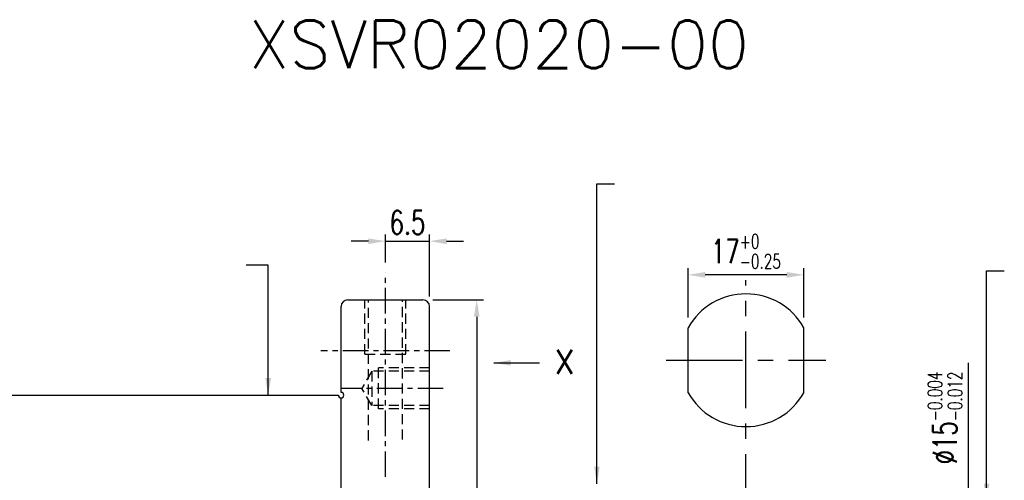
# Model space of a CAD drawing. Extents: x -428 to -52, y 37 to 185.
# Tile 57 of 58: x -348 to -203, y 117 to 185. Entities that reach past the tile are written whole.
import ezdxf

# ---------------------------------------------------------------- set-up
doc = ezdxf.new("R2010")
doc.units = 0
doc.header["$LTSCALE"] = 3
doc.header["$MEASUREMENT"] = 0
doc.header["$PDMODE"] = 2
doc.linetypes.add('CENTER', pattern=[2, 1.25, -0.25, 0.25, -0.25])
doc.linetypes.add('DASHED', pattern=[0.75, 0.5, -0.25])
doc.layers.get('DEFPOINTS').update_dxf_attribs({"linetype": 'CONTINUOUS'})
for name, color, linetype in [('CL', 1, 'CENTER'), ('DIM', 4, 'CONTINUOUS'), ('HID', 2, 'DASHED'), ('OUT', 3, 'CONTINUOUS')]:
    doc.layers.add(name, color=color, linetype=linetype)
doc.styles.add('DIM-7', font='SIMPLEX.shx', dxfattribs={"width": 0.7, "bigfont": 'chineset.shx'})
doc.styles.add('STYLE1', font='txt.shx')
doc.dimstyles.get("Standard").update_dxf_attribs({"dimtxt": 0.18, "dimasz": 0.18, "dimexe": 0.18, "dimexo": 0.0625, "dimgap": 0.09, "dimtad": 0, "dimtih": 1, "dimtoh": 1, "dimdec": 4, "dimzin": 0, "dimdsep": 46, "dimtxsty": 'STANDARD', "dimcen": 0.09, "dimadec": 0, "dimazin": 0, "dimtfac": 1, "dimtdec": 4, "dimtofl": 0, "dimtmove": 0, "dimatfit": 0, "dimfxl": 1, "dimtolj": 1, "dimtzin": 0, "dimarcsym": 0})

# ---------------------------------------------------------------- blocks, each defined once
blk = doc.blocks.new('*D3')
at = {"layer": 'DEFPOINTS', "color": 0, "transparency": 16777216}
for p in [(-249.78, 147.43), (-249.78, 139.67), (-232.78, 139.67)]:
    blk.add_point(p, dxfattribs=at)
at = {"layer": 'DIM', "color": 0, "lineweight": -2, "transparency": 16777216}
for p, q in [((-249.78, 141.17), (-249.78, 148.43)), ((-232.78, 141.17), (-232.78, 148.43)), ((-235.28, 147.43), (-247.28, 147.43))]:
    blk.add_line(p, q, dxfattribs=at)
at = {"layer": 'DIM', "color": 0, "transparency": 16777216}
for points in [[(-247.28, 147.85), (-247.28, 147.02), (-249.78, 147.43)], [(-235.28, 147.85), (-235.28, 147.02), (-232.78, 147.43)]]:
    blk.add_solid(points, dxfattribs=at)
at = {"layer": 'DIM', "color": 0, "transparency": 16777216, "insert": (-241.28, 150.88), "char_height": 3.5, "attachment_point": 5, "style": 'DIM-7'}
blk.add_mtext('\\A1;17{\\H2.1;\\S+0^ -0.25;}', dxfattribs=at)
blk = doc.blocks.new('*D6')
at = {"layer": 'DEFPOINTS', "color": 0, "linetype": 'Continuous', "transparency": 16777216}
for p in [(-287.78, 152.38), (-294.28, 147.76), (-287.78, 142.77)]:
    blk.add_point(p, dxfattribs=at)
at = {"layer": 'DIM', "color": 0, "linetype": 'Continuous', "lineweight": -2, "transparency": 16777216}
for p, q in [((-296.78, 152.38), (-299.28, 152.38)), ((-294.28, 149.26), (-294.28, 153.38)), ((-294.28, 152.38), (-287.78, 152.38)), ((-287.78, 144.27), (-287.78, 153.38)), ((-285.28, 152.38), (-282.78, 152.38))]:
    blk.add_line(p, q, dxfattribs=at)
at = {"layer": 'DIM', "color": 0, "linetype": 'Continuous', "transparency": 16777216}
for points in [[(-296.78, 152.79), (-296.78, 151.96), (-294.28, 152.38)], [(-285.28, 152.79), (-285.28, 151.96), (-287.78, 152.38)]]:
    blk.add_solid(points, dxfattribs=at)
at = {"layer": 'DIM', "color": 0, "linetype": 'Continuous', "transparency": 16777216, "insert": (-291.03, 155.13), "char_height": 3.5, "attachment_point": 5, "style": 'DIM-7'}
blk.add_mtext('\\A1;6.5', dxfattribs=at)
blk = doc.blocks.new('*D10')
at = {"layer": 'DEFPOINTS', "color": 0, "linetype": 'Continuous', "transparency": 16777216}
for p in [(-288.78, 143.77), (-288.78, 69.77), (-280.85, 69.77)]:
    blk.add_point(p, dxfattribs=at)
at = {"layer": 'DIM', "color": 0, "linetype": 'Continuous', "lineweight": -2, "transparency": 16777216}
for p, q in [((-287.28, 143.77), (-279.85, 143.77)), ((-280.85, 141.27), (-280.85, 72.27)), ((-287.28, 69.77), (-279.85, 69.77))]:
    blk.add_line(p, q, dxfattribs=at)
at = {"layer": 'DIM', "color": 0, "linetype": 'Continuous', "transparency": 16777216}
for points in [[(-281.27, 141.27), (-280.44, 141.27), (-280.85, 143.77)], [(-281.27, 72.27), (-280.44, 72.27), (-280.85, 69.77)]]:
    blk.add_solid(points, dxfattribs=at)
at = {"layer": 'DIM', "color": 0, "linetype": 'Continuous', "transparency": 16777216, "insert": (-283.6, 106.77), "char_height": 3.5, "attachment_point": 5, "rotation": 90, "style": 'DIM-7'}
blk.add_mtext('\\A1;%%C74', dxfattribs=at)
blk = doc.blocks.new('*D22')
at = {"layer": 'DEFPOINTS', "color": 0, "linetype": 'Continuous', "transparency": 16777216}
for p in [(-206.3, 114.27), (-208.6, 99.27), (-206.3, 99.27)]:
    blk.add_point(p, dxfattribs=at)
at = {"layer": 'DIM', "color": 0, "linetype": 'Continuous', "lineweight": -2, "transparency": 16777216}
for p, q in [((-208.6, 114.27), (-208.6, 134.53)), ((-207.8, 114.27), (-209.6, 114.27)), ((-208.6, 101.77), (-208.6, 111.77)), ((-207.8, 99.27), (-209.6, 99.27))]:
    blk.add_line(p, q, dxfattribs=at)
at = {"layer": 'DIM', "color": 0, "linetype": 'Continuous', "transparency": 16777216}
for points in [[(-209.02, 111.77), (-208.18, 111.77), (-208.6, 114.27)], [(-209.02, 101.77), (-208.18, 101.77), (-208.6, 99.27)]]:
    blk.add_solid(points, dxfattribs=at)
at = {"layer": 'DIM', "color": 0, "linetype": 'Continuous', "transparency": 16777216, "insert": (-212.05, 126.43), "char_height": 3.5, "attachment_point": 5, "rotation": 90, "style": 'DIM-7'}
blk.add_mtext('\\A1;%%c15{\\H2.1;\\S-0.004^ -0.012;}', dxfattribs=at)

msp = doc.modelspace()

# ---------------------------------------------------------------- linework, layer by layer
at = {"layer": 'CL', "color": 0}
for p, q in [((-294.281, 117.759), (-294.281, 147.764)), ((-284.781, 136.265), (-303.781, 136.265)), ((-285.781, 130.765), (-300.781, 130.765))]:
    msp.add_line(p, q, dxfattribs=at)
at = {"layer": 'CL', "color": 0, "linetype": 'CENTER', "ltscale": 3}
for p, q in [((-241.283, 91.868), (-241.283, 146.644)), ((-253.033, 134.894), (-229.533, 134.894))]:
    msp.add_line(p, q, dxfattribs=at)
at = {"layer": 'HID', "color": 0}
for p, q in [((-297.281, 135.765), (-297.281, 143.765)), ((-296.781, 123.103), (-296.781, 143.765)), ((-291.781, 123.236), (-291.781, 143.765)), ((-291.281, 135.765), (-291.281, 143.765)), ((-297.281, 135.765), (-291.281, 135.765)), ((-296.281, 133.265), (-297.725, 130.765)), ((-296.281, 133.265), (-296.281, 128.265)), ((-287.781, 133.265), (-296.281, 133.265)), ((-295.281, 127.765), (-295.281, 133.765)), ((-287.781, 133.765), (-295.281, 133.765)), ((-296.281, 128.265), (-297.725, 130.765)), ((-287.781, 128.265), (-296.281, 128.265)), ((-287.781, 127.765), (-295.281, 127.765))]:
    msp.add_line(p, q, dxfattribs=at)
at = {"layer": 'OUT', "color": 0}
for p, q in [((-299.781, 143.765), (-288.781, 143.765)), ((-300.781, 130.165), (-300.781, 142.765)), ((-287.781, 70.765), (-287.781, 142.765)), ((-356.781, 129.765), (-301.181, 129.765)), ((-300.781, 84.165), (-300.781, 129.365))]:
    msp.add_line(p, q, dxfattribs=at)
at = {"layer": 'OUT', "color": 0, "linetype": 'Continuous'}
for p, q in [((-249.783, 130.118), (-249.783, 139.67)), ((-232.783, 130.118), (-232.783, 139.67))]:
    msp.add_line(p, q, dxfattribs=at)
at = {"layer": 'OUT', "color": 0}
for centre, radius, start, end in [((-299.781, 142.765), 1, 90, 180), ((-288.781, 142.765), 1, 0, 90), ((-300.781, 129.765), 0.4, 180, 90)]:
    msp.add_arc(centre, radius, start, end, dxfattribs=at)
at = {"layer": 'OUT', "color": 0, "linetype": 'Continuous'}
for start, end in [(29.33211, 150.66789), (209.33211, 330.66789)]:
    msp.add_arc((-241.283, 134.894), 9.75, start, end, dxfattribs=at)

# ---------------------------------------------------------------- texts
at = {"layer": 'DIM', "color": 7, "linetype": 'Continuous', "style": 'STYLE1'}
msp.add_text('XSVR02020-00', height=7, dxfattribs=at).set_placement((-314.364, 177.783))
at = {"layer": 'DIM', "color": 0, "linetype": 'Continuous', "style": 'STYLE1'}
msp.add_text('X', height=3.5, dxfattribs=at).set_placement((-269.429, 132.91))

# ---------------------------------------------------------------- dimensions: what is measured, and where the dimension line sits
at = {"layer": 'DIM', "color": 0, "linetype": 'Continuous'}
dim = msp.add_linear_dim(base=(-287.781, 152.376), p1=(-294.281, 147.764), p2=(-287.781, 142.765), dimstyle='STANDARD', override={"dimtxt": 3.5, "dimasz": 2.5, "dimexe": 1, "dimexo": 1.5, "dimgap": 1, "dimtad": 1, "dimtih": 0, "dimtoh": 0, "dimdec": 2, "dimzin": 8, "dimtxsty": 'DIM-7', "dimclrd": 0, "dimclre": 0, "dimclrt": 0, "dimtfac": 0.6, "dimtix": 1, "dimtofl": 1, "dimatfit": 3, "dimtzin": 8}, dxfattribs=at)
dim.commit()
dim.dimension.update_dxf_attribs({"geometry": '*D6', "text_midpoint": (-291.031, 155.126)})
at = {"layer": 'DIM', "color": 0}
dim = msp.add_linear_dim(base=(-249.783, 147.433), p1=(-232.783, 139.67), p2=(-249.783, 139.67), dimstyle='STANDARD', override={"dimtxt": 3.5, "dimasz": 2.5, "dimexe": 1, "dimexo": 1.5, "dimgap": 1, "dimtad": 1, "dimtih": 0, "dimtoh": 0, "dimdec": 2, "dimzin": 8, "dimtxsty": 'DIM-7', "dimclrd": 0, "dimclre": 0, "dimclrt": 0, "dimtol": 1, "dimtm": 0.25, "dimtfac": 0.6, "dimtix": 1, "dimtofl": 1, "dimatfit": 3, "dimtzin": 8}, dxfattribs=at)
dim.commit()
dim.dimension.update_dxf_attribs({"geometry": '*D3', "text_midpoint": (-241.283, 150.883)})
at = {"layer": 'DIM', "color": 0, "linetype": 'Continuous'}
dim = msp.add_linear_dim(base=(-208.601, 99.265), p1=(-206.305, 114.265), p2=(-206.305, 99.265), angle=90, text='%%c<>', dimstyle='STANDARD', override={"dimtxt": 3.5, "dimasz": 2.5, "dimexe": 1, "dimexo": 1.5, "dimgap": 1, "dimtad": 1, "dimtih": 0, "dimtoh": 0, "dimdec": 2, "dimzin": 8, "dimtxsty": 'DIM-7', "dimclrd": 0, "dimclre": 0, "dimclrt": 0, "dimtol": 1, "dimtp": -0.004, "dimtm": 0.012, "dimtfac": 0.6, "dimtix": 1, "dimtofl": 1, "dimatfit": 3, "dimtzin": 8}, dxfattribs=at)
dim.commit()
dim.dimension.update_dxf_attribs({"geometry": '*D22', "text_midpoint": (-208.601, 126.433), "dimtype": 160})
dim = msp.add_linear_dim(base=(-280.852, 69.765), p1=(-288.781, 143.765), p2=(-288.781, 69.765), angle=270, text='%%C<>', dimstyle='STANDARD', override={"dimtxt": 3.5, "dimasz": 2.5, "dimexe": 1, "dimexo": 1.5, "dimgap": 1, "dimtad": 1, "dimtih": 0, "dimtoh": 0, "dimdec": 2, "dimzin": 8, "dimtxsty": 'DIM-7', "dimclrd": 0, "dimclre": 0, "dimclrt": 0, "dimtfac": 0.6, "dimtix": 1, "dimtofl": 1, "dimatfit": 3, "dimtzin": 8}, dxfattribs=at)
dim.commit()
dim.dimension.update_dxf_attribs({"geometry": '*D10', "text_midpoint": (-283.602, 106.765)})

# ---------------------------------------------------------------- leaders
for points in [[(-263.193, 116.765), (-263.193, 160.798), (-260.599, 160.798)], [(-311.495, 129.765), (-311.495, 148.845), (-314.736, 148.845)], [(-205.914, 114.265), (-205.914, 148.048), (-203.32, 148.048)], [(-278.359, 134.508), (-271.626, 134.508)]]:
    msp.add_leader(points, dimstyle='STANDARD', override={"dimtxt": 3.5, "dimasz": 2.5, "dimexe": 1, "dimexo": 1.5, "dimgap": 1, "dimtad": 1, "dimtih": 0, "dimtoh": 0, "dimdec": 2, "dimzin": 8, "dimtxsty": 'DIM-7', "dimclrd": 0, "dimclre": 4, "dimclrt": 1, "dimtfac": 0.6, "dimtix": 1, "dimtofl": 1, "dimtzin": 8}, dxfattribs=at)

doc.saveas('drawing.dxf')
